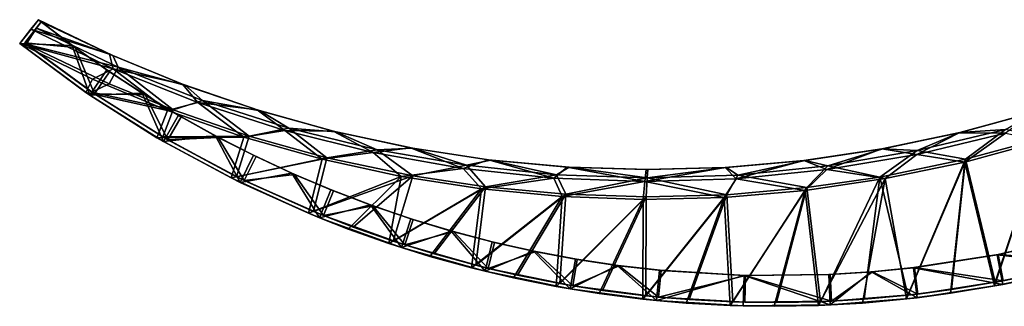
# Model space of a CAD drawing. Header units: metres. Extents: x -1 to 1653, y -1072 to 0.
# Tile 1 of 3: x -1 to 826, y -1072 to -832. Entities that reach past the tile are written whole.
import ezdxf

# ---------------------------------------------------------------- set-up
doc = ezdxf.new("R2010")
doc.units = ezdxf.units.M

msp = doc.modelspace()

# ---------------------------------------------------------------- linework, layer by layer
at = {"layer": 'None'}
for points in [[(-1.24132, -851.568176, -45), (14.549659, -831.619385, -45), (8.231757, -839.60083, -427)], [(14.549659, -831.619385, -45), (-1.24132, -851.568176, -45), (42.873951, -853.227234, -45)], [(12.835333, -838.618713, -424), (16.901897, -833.481384, -48), (2.975643, -851.074463, -48)], [(2.975643, -851.074463, -48), (16.901897, -833.481384, -48), (45.218269, -854.944946, -48)], [(8.231757, -839.60083, -427), (14.549659, -831.619385, -45), (14.549659, -831.619385, -540)], [(14.549659, -831.619385, -540), (8.231757, -839.60083, -540), (8.231757, -839.60083, -427)], [(8.231757, -839.60083, -540), (14.549659, -831.619385, -540), (74.240593, -860.516541, -540)], [(12.835333, -838.618713, -537), (16.901897, -833.481384, -537), (12.835333, -838.618713, -424)], [(16.901897, -833.481384, -537), (16.901897, -833.481384, -48), (12.835333, -838.618713, -424)], [(76.856201, -861.683594, -537), (16.901897, -833.481384, -537), (12.835333, -838.618713, -537)], [(17.26041, -833.028503, -537), (14.549659, -831.619385, -540), (16.901897, -833.481384, -537)], [(17.26041, -833.028503, -537), (76.856201, -861.683594, -537), (14.549659, -831.619385, -540)], [(76.856201, -861.683594, -537), (74.240593, -860.516541, -540), (14.549659, -831.619385, -540)], [(16.901897, -833.481384, -48), (16.901897, -833.481384, -537), (14.549659, -831.619385, -45)], [(16.901897, -833.481384, -537), (14.549659, -831.619385, -540), (14.549659, -831.619385, -45)], [(16.901897, -833.481384, -48), (14.549659, -831.619385, -45), (44.04599, -854.086304, -46.5)], [(14.549659, -831.619385, -45), (42.873951, -853.227234, -45), (44.04599, -854.086304, -46.5)], [(76.856201, -861.683594, -537), (17.26041, -833.028503, -537), (16.901897, -833.481384, -537)], [(45.218269, -854.944946, -48), (16.901897, -833.481384, -48), (44.04599, -854.086304, -46.5)], [(-1.24132, -851.568176, -427), (-1.24132, -851.568176, -45), (8.231757, -839.60083, -427)], [(-1.24132, -851.568176, -427), (8.231757, -839.60083, -427), (77.271774, -872.800598, -427)], [(2.975643, -851.074463, -424), (12.835333, -838.618713, -424), (2.975643, -851.074463, -48)], [(2.975643, -851.074463, -424), (3.3795, -851.392029, -424), (12.835333, -838.618713, -424)], [(3.3795, -851.392029, -424), (3.783516, -851.709412, -424), (12.835333, -838.618713, -424)], [(12.835333, -838.618713, -424), (3.783516, -851.709412, -424), (4.187694, -852.026611, -424)], [(81.560196, -871.402588, -424), (12.835333, -838.618713, -424), (4.187694, -852.026611, -424)], [(77.271774, -872.800598, -427), (8.231757, -839.60083, -427), (77.271774, -872.800598, -540)], [(8.231757, -839.60083, -427), (8.231757, -839.60083, -540), (77.271774, -872.800598, -540)], [(77.271774, -872.800598, -540), (8.231757, -839.60083, -540), (74.240593, -860.516541, -540)], [(12.835333, -838.618713, -424), (81.560196, -871.402588, -424), (12.835333, -838.618713, -537)], [(81.560196, -871.402588, -424), (81.560196, -871.402588, -537), (12.835333, -838.618713, -537)], [(81.560196, -871.402588, -537), (76.856201, -861.683594, -537), (12.835333, -838.618713, -537)], [(54.339722, -892.577515, -392.251007), (-1.24132, -851.568176, -427), (59.94154, -881.496094, -427)], [(57.629456, -894.834778, -45), (-1.24132, -851.568176, -45), (54.339722, -892.577515, -392.251007)], [(-1.24132, -851.568176, -45), (-1.24132, -851.568176, -427), (54.339722, -892.577515, -392.251007)], [(77.271774, -872.800598, -427), (59.94154, -881.496094, -427), (-1.24132, -851.568176, -427)], [(-1.24132, -851.568176, -45), (57.629456, -894.834778, -45), (42.873951, -853.227234, -45)], [(61.645046, -893.935608, -48), (59.428268, -892.430176, -389.574921), (2.975643, -851.074463, -48)], [(59.428268, -892.430176, -389.574921), (4.187694, -852.026611, -424), (2.975643, -851.074463, -48)], [(2.975643, -851.074463, -48), (4.187694, -852.026611, -424), (3.783516, -851.709412, -424)], [(3.783516, -851.709412, -424), (3.3795, -851.392029, -424), (2.975643, -851.074463, -48)], [(3.3795, -851.392029, -424), (2.975643, -851.074463, -424), (2.975643, -851.074463, -48)], [(61.645046, -893.935608, -48), (2.975643, -851.074463, -48), (45.218269, -854.944946, -48)], [(73.799309, -885.348022, -424), (4.187694, -852.026611, -424), (59.428268, -892.430176, -389.574921)], [(81.560196, -871.402588, -424), (4.187694, -852.026611, -424), (73.799309, -885.348022, -424)], [(44.04599, -854.086304, -46.5), (42.873951, -853.227234, -45), (71.953285, -873.807739, -45)], [(57.629456, -894.834778, -45), (71.953285, -873.807739, -45), (42.873951, -853.227234, -45)], [(44.04599, -854.086304, -46.5), (71.953285, -873.807739, -45), (73.115959, -874.598999, -46.5)], [(45.218269, -854.944946, -48), (44.04599, -854.086304, -46.5), (73.115959, -874.598999, -46.5)], [(74.279938, -875.387878, -48), (45.218269, -854.944946, -48), (73.115959, -874.598999, -46.5)], [(61.645046, -893.935608, -48), (45.218269, -854.944946, -48), (74.279938, -875.387878, -48)], [(76.856201, -861.683594, -537), (138.053146, -886.73761, -537), (74.240593, -860.516541, -540)], [(138.053146, -886.73761, -537), (135.551285, -885.795959, -540), (74.240593, -860.516541, -540)], [(77.271774, -872.800598, -540), (74.240593, -860.516541, -540), (135.551285, -885.795959, -540)], [(138.053146, -886.73761, -537), (76.856201, -861.683594, -537), (81.560196, -871.402588, -537)], [(101.75042, -893.334534, -45), (71.953285, -873.807739, -45), (57.629456, -894.834778, -45)], [(122.80999, -907.69873, -427), (59.94154, -881.496094, -427), (77.271774, -872.800598, -427)], [(104.052658, -894.78064, -48), (61.645046, -893.935608, -48), (74.279938, -875.387878, -48)], [(71.953285, -873.807739, -45), (101.75042, -893.334534, -45), (73.115959, -874.598999, -46.5)], [(73.115959, -874.598999, -46.5), (101.75042, -893.334534, -45), (102.900414, -894.059998, -46.5)], [(74.279938, -875.387878, -48), (73.115959, -874.598999, -46.5), (102.900414, -894.059998, -46.5)], [(127.559563, -907.241211, -424), (81.560196, -871.402588, -424), (73.799309, -885.348022, -424)], [(104.052658, -894.78064, -48), (74.279938, -875.387878, -48), (102.900414, -894.059998, -46.5)], [(148.420563, -901.201294, -427), (122.80999, -907.69873, -427), (77.271774, -872.800598, -427)], [(148.420563, -901.201294, -427), (77.271774, -872.800598, -427), (148.420563, -901.201294, -540)], [(77.271774, -872.800598, -427), (77.271774, -872.800598, -540), (148.420563, -901.201294, -540)], [(148.420563, -901.201294, -540), (77.271774, -872.800598, -540), (135.551285, -885.795959, -540)], [(152.359634, -899.426392, -424), (81.560196, -871.402588, -424), (127.559563, -907.241211, -424)], [(81.560196, -871.402588, -424), (152.359634, -899.426392, -424), (81.560196, -871.402588, -537)], [(152.359634, -899.426392, -424), (152.359634, -899.426392, -537), (81.560196, -871.402588, -537)], [(152.359634, -899.426392, -537), (138.053146, -886.73761, -537), (81.560196, -871.402588, -537)], [(122.80999, -907.69873, -427), (54.339722, -892.577515, -392.251007), (59.94154, -881.496094, -427)], [(114.052895, -930.586121, -358.304169), (54.339722, -892.577515, -392.251007), (122.80999, -907.69873, -427)], [(57.629456, -894.834778, -45), (54.339722, -892.577515, -392.251007), (114.052895, -930.586121, -358.304169)], [(127.559563, -907.241211, -424), (73.799309, -885.348022, -424), (59.428268, -892.430176, -389.574921)], [(118.950699, -930.020813, -355.814209), (59.428268, -892.430176, -389.574921), (61.645046, -893.935608, -48)], [(127.559563, -907.241211, -424), (59.428268, -892.430176, -389.574921), (118.950699, -930.020813, -355.814209)], [(138.053146, -886.73761, -537), (200.633881, -908.101685, -537), (135.551285, -885.795959, -540)], [(200.633881, -908.101685, -537), (198.262695, -907.367432, -540), (135.551285, -885.795959, -540)], [(148.420563, -901.201294, -540), (135.551285, -885.795959, -540), (198.262695, -907.367432, -540)], [(200.633881, -908.101685, -537), (138.053146, -886.73761, -537), (152.359634, -899.426392, -537)], [(119.443855, -933.780212, -45), (101.75042, -893.334534, -45), (57.629456, -894.834778, -45)], [(119.443855, -933.780212, -45), (57.629456, -894.834778, -45), (114.052895, -930.586121, -358.304169)], [(123.222488, -932.50238, -48), (118.950699, -930.020813, -355.814209), (61.645046, -893.935608, -48)], [(123.222488, -932.50238, -48), (61.645046, -893.935608, -48), (104.052658, -894.78064, -48)], [(101.75042, -893.334534, -45), (132.227173, -911.782654, -45), (102.900414, -894.059998, -46.5)], [(119.443855, -933.780212, -45), (132.227173, -911.782654, -45), (101.75042, -893.334534, -45)], [(102.900414, -894.059998, -46.5), (132.227173, -911.782654, -45), (133.362625, -912.442871, -46.5)], [(104.052658, -894.78064, -48), (102.900414, -894.059998, -46.5), (133.362625, -912.442871, -46.5)], [(134.498505, -913.098572, -48), (104.052658, -894.78064, -48), (133.362625, -912.442871, -46.5)], [(134.498505, -913.098572, -48), (123.222488, -932.50238, -48), (104.052658, -894.78064, -48)], [(187.137451, -930.081787, -427), (122.80999, -907.69873, -427), (148.420563, -901.201294, -427)], [(191.606552, -929.26416, -424), (152.359634, -899.426392, -424), (127.559563, -907.241211, -424)], [(221.344986, -924.669983, -427), (187.137451, -930.081787, -427), (148.420563, -901.201294, -427)], [(221.344986, -924.669983, -427), (148.420563, -901.201294, -427), (221.344986, -924.669983, -540)], [(148.420563, -901.201294, -427), (148.420563, -901.201294, -540), (221.344986, -924.669983, -540)], [(221.344986, -924.669983, -540), (148.420563, -901.201294, -540), (198.262695, -907.367432, -540)], [(224.904388, -922.559692, -424), (152.359634, -899.426392, -424), (191.606552, -929.26416, -424)], [(152.359634, -899.426392, -424), (224.904388, -922.559692, -424), (152.359634, -899.426392, -537)], [(224.904388, -922.559692, -424), (224.904388, -922.559692, -537), (152.359634, -899.426392, -537)], [(224.904388, -922.559692, -537), (200.633881, -908.101685, -537), (152.359634, -899.426392, -537)], [(187.137451, -930.081787, -427), (114.052895, -930.586121, -358.304169), (122.80999, -907.69873, -427)], [(191.606552, -929.26416, -424), (127.559563, -907.241211, -424), (118.950699, -930.020813, -355.814209)], [(200.633881, -908.101685, -537), (264.37616, -925.69989, -537), (198.262695, -907.367432, -540)], [(264.37616, -925.69989, -537), (262.150818, -925.15387, -540), (198.262695, -907.367432, -540)], [(221.344986, -924.669983, -540), (198.262695, -907.367432, -540), (262.150818, -925.15387, -540)], [(264.37616, -925.69989, -537), (200.633881, -908.101685, -537), (224.904388, -922.559692, -537)], [(788.47113, -926.301758, -537), (852.253662, -908.850037, -537), (787.728699, -926.481018, -540)], [(852.253662, -908.850037, -537), (851.705872, -909.017456, -540), (787.728699, -926.481018, -540)], [(851.705872, -909.017456, -540), (826.695496, -926.715149, -540), (787.728699, -926.481018, -540)], [(852.253662, -908.850037, -537), (788.47113, -926.301758, -537), (826.642151, -923.616577, -537)], [(163.344543, -929.128357, -45), (132.227173, -911.782654, -45), (119.443855, -933.780212, -45)], [(123.222488, -932.50238, -48), (134.498505, -913.098572, -48), (165.57869, -930.318176, -48)], [(132.227173, -911.782654, -45), (163.344543, -929.128357, -45), (133.362625, -912.442871, -46.5)], [(133.362625, -912.442871, -46.5), (163.344543, -929.128357, -45), (164.463699, -929.724121, -46.5)], [(134.498505, -913.098572, -48), (133.362625, -912.442871, -46.5), (164.463699, -929.724121, -46.5)], [(165.57869, -930.318176, -48), (134.498505, -913.098572, -48), (164.463699, -929.724121, -46.5)], [(252.692062, -948.564636, -427), (187.137451, -930.081787, -427), (221.344986, -924.669983, -427)], [(256.849274, -947.417603, -424), (224.904388, -922.559692, -424), (191.606552, -929.26416, -424)], [(295.703613, -943.09668, -427), (252.692062, -948.564636, -427), (221.344986, -924.669983, -427)], [(295.703613, -943.09668, -427), (221.344986, -924.669983, -427), (295.703613, -943.09668, -540)], [(221.344986, -924.669983, -427), (221.344986, -924.669983, -540), (295.703613, -943.09668, -540)], [(295.703613, -943.09668, -540), (221.344986, -924.669983, -540), (262.150818, -925.15387, -540)], [(298.857117, -940.694946, -424), (224.904388, -922.559692, -424), (256.849274, -947.417603, -424)], [(224.904388, -922.559692, -424), (298.857117, -940.694946, -424), (224.904388, -922.559692, -537)], [(298.857117, -940.694946, -424), (298.857117, -940.694946, -537), (224.904388, -922.559692, -537)], [(298.857117, -940.694946, -537), (264.37616, -925.69989, -537), (224.904388, -922.559692, -537)], [(264.37616, -925.69989, -537), (329.053558, -939.469666, -537), (262.150818, -925.15387, -540)], [(329.053558, -939.469666, -537), (326.987427, -939.091736, -540), (262.150818, -925.15387, -540)], [(295.703613, -943.09668, -540), (262.150818, -925.15387, -540), (326.987427, -939.091736, -540)], [(329.053558, -939.469666, -537), (264.37616, -925.69989, -537), (298.857117, -940.694946, -537)], [(826.642151, -923.616577, -424), (752.626221, -941.491943, -424), (793.150757, -948.715088, -424)], [(752.626221, -941.491943, -424), (826.642151, -923.616577, -424), (752.626221, -941.491943, -537)], [(826.642151, -923.616577, -424), (826.642151, -923.616577, -537), (752.626221, -941.491943, -537)], [(826.642151, -923.616577, -537), (788.47113, -926.301758, -537), (752.626221, -941.491943, -537)], [(826.642151, -923.616577, -424), (793.150757, -948.715088, -424), (858.484436, -930.876343, -424)], [(176.319489, -964.397827, -326.110626), (114.052895, -930.586121, -358.304169), (187.137451, -930.081787, -427)], [(119.443855, -933.780212, -45), (114.052895, -930.586121, -358.304169), (176.319489, -964.397827, -326.110626)], [(191.606552, -929.26416, -424), (118.950699, -930.020813, -355.814209), (180.971252, -963.428223, -323.812592)], [(180.971252, -963.428223, -323.812592), (118.950699, -930.020813, -355.814209), (123.222488, -932.50238, -48)], [(183.8853, -968.205017, -45), (163.344543, -929.128357, -45), (119.443855, -933.780212, -45)], [(183.8853, -968.205017, -45), (119.443855, -933.780212, -45), (176.319489, -964.397827, -326.110626)], [(187.394226, -966.578247, -48), (123.222488, -932.50238, -48), (165.57869, -930.318176, -48)], [(187.394226, -966.578247, -48), (180.971252, -963.428223, -323.812592), (123.222488, -932.50238, -48)], [(163.344543, -929.128357, -45), (195.062637, -945.349548, -45), (164.463699, -929.724121, -46.5)], [(183.8853, -968.205017, -45), (195.062637, -945.349548, -45), (163.344543, -929.128357, -45)], [(164.463699, -929.724121, -46.5), (195.062637, -945.349548, -45), (196.162292, -945.883911, -46.5)], [(165.57869, -930.318176, -48), (164.463699, -929.724121, -46.5), (196.162292, -945.883911, -46.5)], [(197.253632, -946.417664, -48), (165.57869, -930.318176, -48), (196.162292, -945.883911, -46.5)], [(187.394226, -966.578247, -48), (165.57869, -930.318176, -48), (197.253632, -946.417664, -48)], [(252.692062, -948.564636, -427), (176.319489, -964.397827, -326.110626), (187.137451, -930.081787, -427)], [(256.849274, -947.417603, -424), (191.606552, -929.26416, -424), (180.971252, -963.428223, -323.812592)], [(723.762268, -939.922974, -537), (788.47113, -926.301758, -537), (722.82251, -940.091309, -540)], [(788.47113, -926.301758, -537), (787.728699, -926.481018, -540), (722.82251, -940.091309, -540)], [(787.728699, -926.481018, -540), (752.21405, -944.639038, -540), (722.82251, -940.091309, -540)], [(788.47113, -926.301758, -537), (723.762268, -939.922974, -537), (752.626221, -941.491943, -537)], [(826.695496, -926.715149, -540), (752.21405, -944.639038, -540), (787.728699, -926.481018, -540)], [(826.695496, -926.715149, -427), (792.427368, -951.063599, -427), (752.21405, -944.639038, -427)], [(826.695496, -926.715149, -427), (752.21405, -944.639038, -427), (826.695496, -926.715149, -540)], [(752.21405, -944.639038, -427), (752.21405, -944.639038, -540), (826.695496, -926.715149, -540)], [(858.15033, -933.188538, -427), (792.427368, -951.063599, -427), (826.695496, -926.715149, -427)], [(858.15033, -933.188538, -427), (817.349243, -1054.962036, -127.507149), (792.427368, -951.063599, -427)], [(858.484436, -930.876343, -424), (793.150757, -948.715088, -424), (818.023071, -1051.929443, -126.726906)], [(858.15033, -933.188538, -427), (853.937195, -1047.51123, -122.285492), (817.349243, -1054.962036, -127.507149)], [(858.484436, -930.876343, -424), (818.023071, -1051.929443, -126.726906), (854.371216, -1044.499878, -121.540092)], [(328.901031, -962.695984, -424), (298.857117, -940.694946, -424), (256.849274, -947.417603, -424)], [(371.148285, -956.395203, -540), (295.703613, -943.09668, -540), (326.987427, -939.091736, -540)], [(373.873871, -953.747803, -537), (329.053558, -939.469666, -537), (298.857117, -940.694946, -537)], [(373.873871, -953.747803, -424), (298.857117, -940.694946, -424), (328.901031, -962.695984, -424)], [(298.857117, -940.694946, -424), (373.873871, -953.747803, -424), (298.857117, -940.694946, -537)], [(373.873871, -953.747803, -424), (373.873871, -953.747803, -537), (298.857117, -940.694946, -537)], [(329.053558, -939.469666, -537), (394.43634, -949.362122, -537), (326.987427, -939.091736, -540)], [(394.43634, -949.362122, -537), (392.540924, -949.131226, -540), (326.987427, -939.091736, -540)], [(371.148285, -956.395203, -540), (326.987427, -939.091736, -540), (392.540924, -949.131226, -540)], [(394.43634, -949.362122, -537), (329.053558, -939.469666, -537), (373.873871, -953.747803, -537)], [(658.356934, -949.665222, -537), (723.762268, -939.922974, -537), (657.219177, -949.799561, -540)], [(723.762268, -939.922974, -537), (722.82251, -940.091309, -540), (657.219177, -949.799561, -540)], [(722.82251, -940.091309, -540), (676.681213, -957.42749, -540), (657.219177, -949.799561, -540)], [(723.762268, -939.922974, -537), (658.356934, -949.665222, -537), (677.564087, -954.28125, -537)], [(752.21405, -944.639038, -540), (676.681213, -957.42749, -540), (722.82251, -940.091309, -540)], [(752.626221, -941.491943, -537), (723.762268, -939.922974, -537), (677.564087, -954.28125, -537)], [(752.626221, -941.491943, -424), (677.564087, -954.28125, -424), (721.05896, -963.638916, -424)], [(677.564087, -954.28125, -424), (752.626221, -941.491943, -424), (677.564087, -954.28125, -537)], [(752.626221, -941.491943, -424), (752.626221, -941.491943, -537), (677.564087, -954.28125, -537)], [(752.626221, -941.491943, -424), (721.05896, -963.638916, -424), (793.150757, -948.715088, -424)], [(241.270386, -994.052673, -295.562714), (176.319489, -964.397827, -326.110626), (252.692062, -948.564636, -427)], [(256.849274, -947.417603, -424), (180.971252, -963.428223, -323.812592), (245.621368, -992.658142, -293.483765)], [(227.340866, -960.425354, -45), (195.062637, -945.349548, -45), (183.8853, -968.205017, -45)], [(229.482941, -961.376526, -48), (187.394226, -966.578247, -48), (197.253632, -946.417664, -48)], [(195.062637, -945.349548, -45), (227.340866, -960.425354, -45), (196.162292, -945.883911, -46.5)], [(196.162292, -945.883911, -46.5), (227.340866, -960.425354, -45), (228.416931, -960.902649, -46.5)], [(197.253632, -946.417664, -48), (196.162292, -945.883911, -46.5), (228.416931, -960.902649, -46.5)], [(229.482941, -961.376526, -48), (197.253632, -946.417664, -48), (228.416931, -960.902649, -46.5)], [(319.237579, -963.080688, -427), (241.270386, -994.052673, -295.562714), (252.692062, -948.564636, -427)], [(328.901031, -962.695984, -424), (256.849274, -947.417603, -424), (245.621368, -992.658142, -293.483765)], [(319.237579, -963.080688, -427), (252.692062, -948.564636, -427), (295.703613, -943.09668, -427)], [(371.148285, -956.395203, -427), (319.237579, -963.080688, -427), (295.703613, -943.09668, -427)], [(371.148285, -956.395203, -427), (295.703613, -943.09668, -427), (371.148285, -956.395203, -540)], [(295.703613, -943.09668, -427), (295.703613, -943.09668, -540), (371.148285, -956.395203, -540)], [(447.325745, -964.503296, -540), (371.148285, -956.395203, -540), (392.540924, -949.131226, -540)], [(449.605804, -961.657654, -537), (394.43634, -949.362122, -537), (373.873871, -953.747803, -537)], [(394.43634, -949.362122, -537), (460.292328, -955.342163, -537), (392.540924, -949.131226, -540)], [(460.292328, -955.342163, -537), (458.577087, -955.236511, -540), (392.540924, -949.131226, -540)], [(447.325745, -964.503296, -540), (392.540924, -949.131226, -540), (458.577087, -955.236511, -540)], [(460.292328, -955.342163, -537), (394.43634, -949.362122, -537), (449.605804, -961.657654, -537)], [(592.487366, -955.494019, -537), (658.356934, -949.665222, -537), (591.153015, -955.571289, -540)], [(658.356934, -949.665222, -537), (657.219177, -949.799561, -540), (591.153015, -955.571289, -540)], [(657.219177, -949.799561, -540), (600.450684, -965.02063, -540), (591.153015, -955.571289, -540)], [(658.356934, -949.665222, -537), (592.487366, -955.494019, -537), (601.80481, -961.924927, -537)], [(676.681213, -957.42749, -540), (600.450684, -965.02063, -540), (657.219177, -949.799561, -540)], [(677.564087, -954.28125, -537), (658.356934, -949.665222, -537), (601.80481, -961.924927, -537)], [(752.21405, -944.639038, -427), (725.750244, -964.96283, -427), (676.681213, -957.42749, -427)], [(752.21405, -944.639038, -427), (676.681213, -957.42749, -427), (752.21405, -944.639038, -540)], [(676.681213, -957.42749, -427), (676.681213, -957.42749, -540), (752.21405, -944.639038, -540)], [(793.150757, -948.715088, -424), (721.05896, -963.638916, -424), (744.637207, -1062.79187, -139.130707)], [(792.427368, -951.063599, -427), (725.750244, -964.96283, -427), (752.21405, -944.639038, -427)], [(781.374939, -1058.037476, -132.601028), (793.150757, -948.715088, -424), (744.637207, -1062.79187, -139.130707)], [(793.150757, -948.715088, -424), (781.374939, -1058.037476, -132.601028), (818.023071, -1051.929443, -126.726906)], [(386.53421, -973.577637, -427), (319.237579, -963.080688, -427), (371.148285, -956.395203, -427)], [(389.936676, -971.869019, -424), (373.873871, -953.747803, -424), (328.901031, -962.695984, -424)], [(447.325745, -964.503296, -427), (386.53421, -973.577637, -427), (371.148285, -956.395203, -427)], [(447.325745, -964.503296, -427), (371.148285, -956.395203, -427), (447.325745, -964.503296, -540)], [(371.148285, -956.395203, -427), (371.148285, -956.395203, -540), (447.325745, -964.503296, -540)], [(449.605804, -961.657654, -424), (373.873871, -953.747803, -424), (389.936676, -971.869019, -424)], [(373.873871, -953.747803, -424), (449.605804, -961.657654, -424), (373.873871, -953.747803, -537)], [(449.605804, -961.657654, -424), (449.605804, -961.657654, -537), (373.873871, -953.747803, -537)], [(523.879395, -967.382935, -540), (447.325745, -964.503296, -540), (458.577087, -955.236511, -540)], [(525.700745, -964.387573, -537), (460.292328, -955.342163, -537), (449.605804, -961.657654, -537)], [(460.292328, -955.342163, -537), (526.387573, -957.38855, -537), (458.577087, -955.236511, -540)], [(526.387573, -957.38855, -537), (524.860046, -957.385742, -540), (458.577087, -955.236511, -540)], [(523.879395, -967.382935, -540), (458.577087, -955.236511, -540), (524.860046, -957.385742, -540)], [(525.700745, -964.387573, -537), (526.387573, -957.38855, -537), (460.292328, -955.342163, -537)], [(600.450684, -965.02063, -540), (523.879395, -967.382935, -540), (591.153015, -955.571289, -540)], [(591.153015, -955.571289, -540), (523.879395, -967.382935, -540), (524.860046, -957.385742, -540)], [(526.387573, -957.38855, -537), (592.487366, -955.494019, -537), (524.860046, -957.385742, -540)], [(592.487366, -955.494019, -537), (591.153015, -955.571289, -540), (524.860046, -957.385742, -540)], [(601.80481, -961.924927, -537), (592.487366, -955.494019, -537), (525.700745, -964.387573, -537)], [(592.487366, -955.494019, -537), (526.387573, -957.38855, -537), (525.700745, -964.387573, -537)], [(676.681213, -957.42749, -427), (658.359314, -974.836182, -427), (600.450684, -965.02063, -427)], [(676.681213, -957.42749, -427), (600.450684, -965.02063, -427), (676.681213, -957.42749, -540)], [(600.450684, -965.02063, -427), (600.450684, -965.02063, -540), (676.681213, -957.42749, -540)], [(677.564087, -954.28125, -424), (601.80481, -961.924927, -424), (659.950439, -972.52179, -424)], [(601.80481, -961.924927, -424), (677.564087, -954.28125, -424), (601.80481, -961.924927, -537)], [(677.564087, -954.28125, -424), (677.564087, -954.28125, -537), (601.80481, -961.924927, -537)], [(725.750244, -964.96283, -427), (658.359314, -974.836182, -427), (676.681213, -957.42749, -427)], [(677.564087, -954.28125, -424), (659.950439, -972.52179, -424), (721.05896, -963.638916, -424)], [(792.427368, -951.063599, -427), (743.642639, -1065.873657, -139.936584), (725.750244, -964.96283, -427)], [(792.427368, -951.063599, -427), (780.528931, -1061.092773, -133.398483), (743.642639, -1065.873657, -139.936584)], [(817.349243, -1054.962036, -127.507149), (780.528931, -1061.092773, -133.398483), (792.427368, -951.063599, -427)], [(183.8853, -968.205017, -45), (176.319489, -964.397827, -326.110626), (241.270386, -994.052673, -295.562714)], [(245.621368, -992.658142, -293.483765), (180.971252, -963.428223, -323.812592), (187.394226, -966.578247, -48)], [(250.623749, -997.932922, -45), (227.340866, -960.425354, -45), (183.8853, -968.205017, -45)], [(253.833282, -995.989685, -48), (187.394226, -966.578247, -48), (229.482941, -961.376526, -48)], [(253.833282, -995.989685, -48), (245.621368, -992.658142, -293.483765), (187.394226, -966.578247, -48)], [(227.340866, -960.425354, -45), (260.137878, -974.336548, -45), (228.416931, -960.902649, -46.5)], [(250.623749, -997.932922, -45), (260.137878, -974.336548, -45), (227.340866, -960.425354, -45)], [(228.416931, -960.902649, -46.5), (260.137878, -974.336548, -45), (261.186096, -974.76062, -46.5)], [(229.482941, -961.376526, -48), (228.416931, -960.902649, -46.5), (261.186096, -974.76062, -46.5)], [(262.225586, -975.175598, -48), (229.482941, -961.376526, -48), (261.186096, -974.76062, -46.5)], [(262.225586, -975.175598, -48), (253.833282, -995.989685, -48), (229.482941, -961.376526, -48)], [(319.237579, -963.080688, -427), (274.690613, -1007.25061, -280.940582), (241.270386, -994.052673, -295.562714)], [(328.901031, -962.695984, -424), (245.621368, -992.658142, -293.483765), (278.764526, -1005.60022, -279.024933)], [(308.718048, -1019.322266, -266.770386), (274.690613, -1007.25061, -280.940582), (319.237579, -963.080688, -427)], [(312.508759, -1017.432007, -265.012115), (328.901031, -962.695984, -424), (278.764526, -1005.60022, -279.024933)], [(386.53421, -973.577637, -427), (308.718048, -1019.322266, -266.770386), (319.237579, -963.080688, -427)], [(389.936676, -971.869019, -424), (328.901031, -962.695984, -424), (312.508759, -1017.432007, -265.012115)], [(454.339447, -980.017517, -427), (386.53421, -973.577637, -427), (447.325745, -964.503296, -427)], [(457.308685, -978.087708, -424), (449.605804, -961.657654, -424), (389.936676, -971.869019, -424)], [(523.879395, -967.382935, -427), (454.339447, -980.017517, -427), (447.325745, -964.503296, -427)], [(523.879395, -967.382935, -427), (447.325745, -964.503296, -427), (523.879395, -967.382935, -540)], [(447.325745, -964.503296, -427), (447.325745, -964.503296, -540), (523.879395, -967.382935, -540)], [(525.700745, -964.387573, -424), (449.605804, -961.657654, -424), (457.308685, -978.087708, -424)], [(449.605804, -961.657654, -424), (525.700745, -964.387573, -424), (449.605804, -961.657654, -537)], [(525.700745, -964.387573, -424), (525.700745, -964.387573, -537), (449.605804, -961.657654, -537)], [(523.879395, -967.382935, -427), (522.408936, -982.377136, -427), (454.339447, -980.017517, -427)], [(524.924133, -980.271851, -424), (525.700745, -964.387573, -424), (457.308685, -978.087708, -424)], [(590.497375, -980.647949, -427), (522.408936, -982.377136, -427), (523.879395, -967.382935, -427)], [(600.450684, -965.02063, -427), (590.497375, -980.647949, -427), (523.879395, -967.382935, -427)], [(600.450684, -965.02063, -427), (523.879395, -967.382935, -427), (600.450684, -965.02063, -540)], [(523.879395, -967.382935, -427), (523.879395, -967.382935, -540), (600.450684, -965.02063, -540)], [(525.700745, -964.387573, -424), (524.924133, -980.271851, -424), (592.549316, -978.414612, -424)], [(601.80481, -961.924927, -424), (525.700745, -964.387573, -424), (592.549316, -978.414612, -424)], [(525.700745, -964.387573, -424), (601.80481, -961.924927, -424), (525.700745, -964.387573, -537)], [(601.80481, -961.924927, -424), (601.80481, -961.924927, -537), (525.700745, -964.387573, -537)], [(658.359314, -974.836182, -427), (590.497375, -980.647949, -427), (600.450684, -965.02063, -427)], [(601.80481, -961.924927, -424), (592.549316, -978.414612, -424), (659.950439, -972.52179, -424)], [(725.750244, -964.96283, -427), (669.534851, -1071.366333, -155.007553), (658.359314, -974.836182, -427)], [(721.05896, -963.638916, -424), (659.950439, -972.52179, -424), (671.199585, -1068.259766, -154.089554)], [(725.750244, -964.96283, -427), (706.540466, -1069.310791, -147.157333), (669.534851, -1071.366333, -155.007553)], [(721.05896, -963.638916, -424), (671.199585, -1068.259766, -154.089554), (707.904236, -1066.194824, -146.296143)], [(743.642639, -1065.873657, -139.936584), (706.540466, -1069.310791, -147.157333), (725.750244, -964.96283, -427)], [(744.637207, -1062.79187, -139.130707), (721.05896, -963.638916, -424), (707.904236, -1066.194824, -146.296143)], [(250.623749, -997.932922, -45), (183.8853, -968.205017, -45), (241.270386, -994.052673, -295.562714)], [(293.411652, -987.065308, -45), (260.137878, -974.336548, -45), (250.623749, -997.932922, -45)], [(253.833282, -995.989685, -48), (262.225586, -975.175598, -48), (295.439819, -987.797363, -48)], [(260.137878, -974.336548, -45), (293.411652, -987.065308, -45), (261.186096, -974.76062, -46.5)], [(261.186096, -974.76062, -46.5), (293.411652, -987.065308, -45), (294.428314, -987.438293, -46.5)], [(262.225586, -975.175598, -48), (261.186096, -974.76062, -46.5), (294.428314, -987.438293, -46.5)], [(295.439819, -987.797363, -48), (262.225586, -975.175598, -48), (294.428314, -987.438293, -46.5)], [(386.53421, -973.577637, -427), (343.188507, -1030.189697, -253.124344), (308.718048, -1019.322266, -266.770386)], [(346.902679, -1028.145752, -251.431473), (389.936676, -971.869019, -424), (312.508759, -1017.432007, -265.012115)], [(378.181, -1039.864746, -239.971573), (343.188507, -1030.189697, -253.124344), (386.53421, -973.577637, -427)], [(389.936676, -971.869019, -424), (346.902679, -1028.145752, -251.431473), (381.827789, -1037.679932, -238.335938)], [(454.339447, -980.017517, -427), (378.181, -1039.864746, -239.971573), (386.53421, -973.577637, -427)], [(457.308685, -978.087708, -424), (389.936676, -971.869019, -424), (381.827789, -1037.679932, -238.335938)], [(658.359314, -974.836182, -427), (595.450195, -1071.397949, -172.67244), (590.497375, -980.647949, -427)], [(659.950439, -972.52179, -424), (592.549316, -978.414612, -424), (597.646423, -1068.406982, -171.617661)], [(658.359314, -974.836182, -427), (632.40094, -1072.060669, -163.53624), (595.450195, -1071.397949, -172.67244)], [(634.352173, -1068.998047, -162.550705), (659.950439, -972.52179, -424), (597.646423, -1068.406982, -171.617661)], [(669.534851, -1071.366333, -155.007553), (632.40094, -1072.060669, -163.53624), (658.359314, -974.836182, -427)], [(659.950439, -972.52179, -424), (634.352173, -1068.998047, -162.550705), (671.199585, -1068.259766, -154.089554)], [(454.339447, -980.017517, -427), (413.558533, -1048.300781, -227.36171), (378.181, -1039.864746, -239.971573)], [(457.308685, -978.087708, -424), (381.827789, -1037.679932, -238.335938), (416.873749, -1045.923584, -225.872284)], [(449.372009, -1055.499878, -215.275421), (413.558533, -1048.300781, -227.36171), (454.339447, -980.017517, -427)], [(452.359528, -1052.953369, -213.919937), (457.308685, -978.087708, -424), (416.873749, -1045.923584, -225.872284)], [(522.408936, -982.377136, -427), (449.372009, -1055.499878, -215.275421), (454.339447, -980.017517, -427)], [(522.408936, -982.377136, -427), (485.520355, -1061.428223, -203.747437), (449.372009, -1055.499878, -215.275421)], [(524.924133, -980.271851, -424), (457.308685, -978.087708, -424), (452.359528, -1052.953369, -213.919937)], [(488.345032, -1058.756714, -202.464813), (524.924133, -980.271851, -424), (452.359528, -1052.953369, -213.919937)], [(522.020264, -1066.073486, -192.773865), (485.520355, -1061.428223, -203.747437), (522.408936, -982.377136, -427)], [(524.924133, -980.271851, -424), (488.345032, -1058.756714, -202.464813), (524.682678, -1063.285767, -191.559982)], [(590.497375, -980.647949, -427), (558.602417, -1069.394043, -182.433334), (522.020264, -1066.073486, -192.773865)], [(590.497375, -980.647949, -427), (522.020264, -1066.073486, -192.773865), (522.408936, -982.377136, -427)], [(592.549316, -978.414612, -424), (524.682678, -1063.285767, -191.559982), (561.040222, -1066.49646, -181.300659)], [(592.549316, -978.414612, -424), (524.924133, -980.271851, -424), (524.682678, -1063.285767, -191.559982)], [(595.450195, -1071.397949, -172.67244), (558.602417, -1069.394043, -182.433334), (590.497375, -980.647949, -427)], [(597.646423, -1068.406982, -171.617661), (592.549316, -978.414612, -424), (561.040222, -1066.49646, -181.300659)], [(319.317413, -1022.811646, -45), (293.411652, -987.065308, -45), (250.623749, -997.932922, -45)], [(322.201141, -1020.58667, -48), (253.833282, -995.989685, -48), (295.439819, -987.797363, -48)], [(293.411652, -987.065308, -45), (327.119568, -998.595215, -45), (294.428314, -987.438293, -46.5)], [(319.317413, -1022.811646, -45), (327.119568, -998.595215, -45), (293.411652, -987.065308, -45)], [(294.428314, -987.438293, -46.5), (327.119568, -998.595215, -45), (328.102112, -998.916016, -46.5)], [(295.439819, -987.797363, -48), (294.428314, -987.438293, -46.5), (328.102112, -998.916016, -46.5)], [(329.083344, -999.225708, -48), (295.439819, -987.797363, -48), (328.102112, -998.916016, -46.5)], [(322.201141, -1020.58667, -48), (295.439819, -987.797363, -48), (329.083344, -999.225708, -48)], [(250.623749, -997.932922, -45), (241.270386, -994.052673, -295.562714), (274.690613, -1007.25061, -280.940582)], [(278.764526, -1005.60022, -279.024933), (245.621368, -992.658142, -293.483765), (253.833282, -995.989685, -48)], [(319.317413, -1022.811646, -45), (250.623749, -997.932922, -45), (274.690613, -1007.25061, -280.940582)], [(322.201141, -1020.58667, -48), (278.764526, -1005.60022, -279.024933), (253.833282, -995.989685, -48)], [(361.218475, -1008.911682, -45), (327.119568, -998.595215, -45), (319.317413, -1022.811646, -45)], [(363.113312, -1009.446106, -48), (322.201141, -1020.58667, -48), (329.083344, -999.225708, -48)], [(327.119568, -998.595215, -45), (361.218475, -1008.911682, -45), (328.102112, -998.916016, -46.5)], [(328.102112, -998.916016, -46.5), (361.218475, -1008.911682, -45), (362.165955, -1009.174194, -46.5)], [(329.083344, -999.225708, -48), (328.102112, -998.916016, -46.5), (362.165955, -1009.174194, -46.5)], [(363.113312, -1009.446106, -48), (329.083344, -999.225708, -48), (362.165955, -1009.174194, -46.5)], [(319.317413, -1022.811646, -45), (274.690613, -1007.25061, -280.940582), (308.718048, -1019.322266, -266.770386)], [(322.201141, -1020.58667, -48), (312.508759, -1017.432007, -265.012115), (278.764526, -1005.60022, -279.024933)], [(389.614441, -1042.713745, -45), (361.218475, -1008.911682, -45), (319.317413, -1022.811646, -45)], [(392.149475, -1040.244019, -48), (322.201141, -1020.58667, -48), (363.113312, -1009.446106, -48)], [(361.218475, -1008.911682, -45), (395.664703, -1018.001343, -45), (362.165955, -1009.174194, -46.5)], [(389.614441, -1042.713745, -45), (395.664703, -1018.001343, -45), (361.218475, -1008.911682, -45)], [(362.165955, -1009.174194, -46.5), (395.664703, -1018.001343, -45), (396.576935, -1018.198975, -46.5)], [(363.113312, -1009.446106, -48), (362.165955, -1009.174194, -46.5), (396.576935, -1018.198975, -46.5)], [(397.486328, -1018.445557, -48), (363.113312, -1009.446106, -48), (396.576935, -1018.198975, -46.5)], [(397.486328, -1018.445557, -48), (392.149475, -1040.244019, -48), (363.113312, -1009.446106, -48)], [(819.776855, -1028.761108, -45), (889.217896, -1012.855652, -45), (820.513428, -1028.619629, -48)], [(889.217896, -1012.855652, -45), (819.776855, -1028.761108, -45), (895.782043, -1037.436523, -45)], [(820.513428, -1028.619629, -48), (889.217896, -1012.855652, -45), (889.761292, -1012.710388, -48)], [(895.551453, -1034.392822, -48), (820.513428, -1028.619629, -48), (889.761292, -1012.710388, -48)], [(343.188507, -1030.189697, -253.124344), (319.317413, -1022.811646, -45), (308.718048, -1019.322266, -266.770386)], [(346.902679, -1028.145752, -251.431473), (312.508759, -1017.432007, -265.012115), (322.201141, -1020.58667, -48)], [(389.614441, -1042.713745, -45), (319.317413, -1022.811646, -45), (343.188507, -1030.189697, -253.124344)], [(392.149475, -1040.244019, -48), (346.902679, -1028.145752, -251.431473), (322.201141, -1020.58667, -48)], [(430.414124, -1025.852661, -45), (395.664703, -1018.001343, -45), (389.614441, -1042.713745, -45)], [(392.149475, -1040.244019, -48), (397.486328, -1018.445557, -48), (432.15863, -1026.212524, -48)], [(395.664703, -1018.001343, -45), (430.414124, -1025.852661, -45), (396.576935, -1018.198975, -46.5)], [(396.576935, -1018.198975, -46.5), (430.414124, -1025.852661, -45), (431.290039, -1025.985229, -46.5)], [(397.486328, -1018.445557, -48), (396.576935, -1018.198975, -46.5), (431.290039, -1025.985229, -46.5)], [(432.15863, -1026.212524, -48), (397.486328, -1018.445557, -48), (431.290039, -1025.985229, -46.5)], [(378.181, -1039.864746, -239.971573), (389.614441, -1042.713745, -45), (343.188507, -1030.189697, -253.124344)], [(392.149475, -1040.244019, -48), (381.827789, -1037.679932, -238.335938), (346.902679, -1028.145752, -251.431473)], [(461.154846, -1057.537354, -45), (430.414124, -1025.852661, -45), (389.614441, -1042.713745, -45)], [(463.321869, -1054.86145, -48), (392.149475, -1040.244019, -48), (432.15863, -1026.212524, -48)], [(430.414124, -1025.852661, -45), (465.422211, -1032.455566, -45), (431.290039, -1025.985229, -46.5)], [(465.422211, -1032.455566, -45), (430.414124, -1025.852661, -45), (461.154846, -1057.537354, -45)], [(431.290039, -1025.985229, -46.5), (465.422211, -1032.455566, -45), (466.26001, -1032.528687, -46.5)], [(432.15863, -1026.212524, -48), (431.290039, -1025.985229, -46.5), (466.26001, -1032.528687, -46.5)], [(467.086029, -1032.737183, -48), (432.15863, -1026.212524, -48), (466.26001, -1032.528687, -46.5)], [(432.15863, -1026.212524, -48), (467.086029, -1032.737183, -48), (463.321869, -1054.86145, -48)], [(500.644165, -1037.801514, -45), (465.422211, -1032.455566, -45), (461.154846, -1057.537354, -45)], [(467.086029, -1032.737183, -48), (502.22406, -1038.011108, -48), (463.321869, -1054.86145, -48)], [(465.422211, -1032.455566, -45), (500.644165, -1037.801514, -45), (466.26001, -1032.528687, -46.5)], [(466.26001, -1032.528687, -46.5), (500.644165, -1037.801514, -45), (501.44165, -1037.824829, -46.5)], [(467.086029, -1032.737183, -48), (466.26001, -1032.528687, -46.5), (501.44165, -1037.824829, -46.5)], [(502.22406, -1038.011108, -48), (467.086029, -1032.737183, -48), (501.44165, -1037.824829, -46.5)], [(749.37616, -1039.659424, -45), (819.776855, -1028.761108, -45), (749.839966, -1039.609375, -46.5)], [(819.776855, -1028.761108, -45), (749.37616, -1039.659424, -45), (824.566284, -1053.748413, -45)], [(749.839966, -1039.609375, -46.5), (819.776855, -1028.761108, -45), (820.513428, -1028.619629, -48)], [(820.513428, -1028.619629, -48), (750.307129, -1039.548828, -48), (749.839966, -1039.609375, -46.5)], [(824.738098, -1050.660645, -48), (750.307129, -1039.548828, -48), (820.513428, -1028.619629, -48)], [(895.782043, -1037.436523, -45), (819.776855, -1028.761108, -45), (824.566284, -1053.748413, -45)], [(895.551453, -1034.392822, -48), (824.738098, -1050.660645, -48), (820.513428, -1028.619629, -48)], [(389.614441, -1042.713745, -45), (378.181, -1039.864746, -239.971573), (413.558533, -1048.300781, -227.36171)], [(416.873749, -1045.923584, -225.872284), (381.827789, -1037.679932, -238.335938), (392.149475, -1040.244019, -48)], [(463.321869, -1054.86145, -48), (416.873749, -1045.923584, -225.872284), (392.149475, -1040.244019, -48)], [(500.644165, -1037.801514, -45), (461.154846, -1057.537354, -45), (533.572205, -1067.206421, -45)], [(463.321869, -1054.86145, -48), (502.22406, -1038.011108, -48), (535.355652, -1064.364624, -48)], [(500.644165, -1037.801514, -45), (536.034851, -1041.883667, -45), (501.44165, -1037.824829, -46.5)], [(536.034851, -1041.883667, -45), (500.644165, -1037.801514, -45), (533.572205, -1067.206421, -45)], [(501.44165, -1037.824829, -46.5), (536.034851, -1041.883667, -45), (536.789673, -1041.869385, -46.5)], [(502.22406, -1038.011108, -48), (501.44165, -1037.824829, -46.5), (536.789673, -1041.869385, -46.5)], [(537.527893, -1042.02771, -48), (502.22406, -1038.011108, -48), (536.789673, -1041.869385, -46.5)], [(502.22406, -1038.011108, -48), (537.527893, -1042.02771, -48), (535.355652, -1064.364624, -48)], [(536.034851, -1041.883667, -45), (533.572205, -1067.206421, -45), (607.14093, -1046.237549, -45)], [(536.034851, -1041.883667, -45), (607.14093, -1046.237549, -45), (536.789673, -1041.869385, -46.5)], [(536.789673, -1041.869385, -46.5), (607.14093, -1046.237549, -45), (537.527893, -1042.02771, -48)], [(713.928467, -1043.212524, -45), (749.37616, -1039.659424, -45), (714.443176, -1043.165405, -46.5)], [(749.37616, -1039.659424, -45), (713.928467, -1043.212524, -45), (752.366211, -1064.925293, -45)], [(714.443176, -1043.165405, -46.5), (749.37616, -1039.659424, -45), (749.839966, -1039.609375, -46.5)], [(749.839966, -1039.609375, -46.5), (714.956177, -1043.127441, -48), (714.443176, -1043.165405, -46.5)], [(750.307129, -1039.548828, -48), (714.956177, -1043.127441, -48), (749.839966, -1039.609375, -46.5)], [(752.944641, -1061.835571, -48), (714.956177, -1043.127441, -48), (750.307129, -1039.548828, -48)], [(824.566284, -1053.748413, -45), (749.37616, -1039.659424, -45), (752.366211, -1064.925293, -45)], [(824.738098, -1050.660645, -48), (752.944641, -1061.835571, -48), (750.307129, -1039.548828, -48)], [(895.782043, -1037.436523, -45), (824.566284, -1053.748413, -45), (853.937195, -1047.51123, -122.285492)], [(895.551453, -1034.392822, -48), (854.371216, -1044.499878, -121.540092), (824.738098, -1050.660645, -48)], [(461.154846, -1057.537354, -45), (389.614441, -1042.713745, -45), (413.558533, -1048.300781, -227.36171)], [(461.154846, -1057.537354, -45), (413.558533, -1048.300781, -227.36171), (449.372009, -1055.499878, -215.275421)], [(463.321869, -1054.86145, -48), (452.359528, -1052.953369, -213.919937), (416.873749, -1045.923584, -225.872284)], [(533.572205, -1067.206421, -45), (606.495667, -1071.671631, -45), (607.14093, -1046.237549, -45)], [(535.355652, -1064.364624, -48), (537.527893, -1042.02771, -48), (608.453003, -1046.27002, -48)], [(608.453003, -1046.27002, -48), (607.88385, -1068.705078, -48), (535.355652, -1064.364624, -48)], [(607.14093, -1046.237549, -45), (608.453003, -1046.27002, -48), (537.527893, -1042.02771, -48)], [(607.14093, -1046.237549, -45), (606.495667, -1071.671631, -45), (679.551697, -1070.909912, -45)], [(608.453003, -1046.27002, -48), (607.14093, -1046.237549, -45), (678.941467, -1045.444336, -46.5)], [(607.14093, -1046.237549, -45), (678.376343, -1045.494873, -45), (678.941467, -1045.444336, -46.5)], [(679.551697, -1070.909912, -45), (678.376343, -1045.494873, -45), (607.14093, -1046.237549, -45)], [(680.536926, -1067.860596, -48), (607.88385, -1068.705078, -48), (608.453003, -1046.27002, -48)], [(679.500061, -1045.442261, -48), (608.453003, -1046.27002, -48), (678.941467, -1045.444336, -46.5)], [(679.500061, -1045.442261, -48), (680.536926, -1067.860596, -48), (608.453003, -1046.27002, -48)], [(678.941467, -1045.444336, -46.5), (678.376343, -1045.494873, -45), (713.928467, -1043.212524, -45)], [(713.928467, -1043.212524, -45), (678.376343, -1045.494873, -45), (679.551697, -1070.909912, -45)], [(678.941467, -1045.444336, -46.5), (713.928467, -1043.212524, -45), (714.443176, -1043.165405, -46.5)], [(714.443176, -1043.165405, -46.5), (679.500061, -1045.442261, -48), (678.941467, -1045.444336, -46.5)], [(714.956177, -1043.127441, -48), (679.500061, -1045.442261, -48), (714.443176, -1043.165405, -46.5)], [(680.536926, -1067.860596, -48), (679.500061, -1045.442261, -48), (714.956177, -1043.127441, -48)], [(752.366211, -1064.925293, -45), (713.928467, -1043.212524, -45), (679.551697, -1070.909912, -45)], [(752.944641, -1061.835571, -48), (680.536926, -1067.860596, -48), (714.956177, -1043.127441, -48)], [(824.566284, -1053.748413, -45), (817.349243, -1054.962036, -127.507149), (853.937195, -1047.51123, -122.285492)], [(854.371216, -1044.499878, -121.540092), (818.023071, -1051.929443, -126.726906), (824.738098, -1050.660645, -48)], [(485.520355, -1061.428223, -203.747437), (461.154846, -1057.537354, -45), (449.372009, -1055.499878, -215.275421)], [(488.345032, -1058.756714, -202.464813), (452.359528, -1052.953369, -213.919937), (463.321869, -1054.86145, -48)], [(533.572205, -1067.206421, -45), (461.154846, -1057.537354, -45), (485.520355, -1061.428223, -203.747437)], [(535.355652, -1064.364624, -48), (488.345032, -1058.756714, -202.464813), (463.321869, -1054.86145, -48)], [(781.374939, -1058.037476, -132.601028), (744.637207, -1062.79187, -139.130707), (752.944641, -1061.835571, -48)], [(824.566284, -1053.748413, -45), (752.366211, -1064.925293, -45), (780.528931, -1061.092773, -133.398483)], [(824.738098, -1050.660645, -48), (781.374939, -1058.037476, -132.601028), (752.944641, -1061.835571, -48)], [(817.349243, -1054.962036, -127.507149), (824.566284, -1053.748413, -45), (780.528931, -1061.092773, -133.398483)], [(824.738098, -1050.660645, -48), (818.023071, -1051.929443, -126.726906), (781.374939, -1058.037476, -132.601028)], [(522.020264, -1066.073486, -192.773865), (533.572205, -1067.206421, -45), (485.520355, -1061.428223, -203.747437)], [(535.355652, -1064.364624, -48), (524.682678, -1063.285767, -191.559982), (488.345032, -1058.756714, -202.464813)], [(533.572205, -1067.206421, -45), (522.020264, -1066.073486, -192.773865), (558.602417, -1069.394043, -182.433334)], [(561.040222, -1066.49646, -181.300659), (524.682678, -1063.285767, -191.559982), (535.355652, -1064.364624, -48)], [(607.88385, -1068.705078, -48), (561.040222, -1066.49646, -181.300659), (535.355652, -1064.364624, -48)], [(607.88385, -1068.705078, -48), (597.646423, -1068.406982, -171.617661), (561.040222, -1066.49646, -181.300659)], [(707.904236, -1066.194824, -146.296143), (671.199585, -1068.259766, -154.089554), (680.536926, -1067.860596, -48)], [(752.366211, -1064.925293, -45), (679.551697, -1070.909912, -45), (706.540466, -1069.310791, -147.157333)], [(752.944641, -1061.835571, -48), (707.904236, -1066.194824, -146.296143), (680.536926, -1067.860596, -48)], [(752.366211, -1064.925293, -45), (706.540466, -1069.310791, -147.157333), (743.642639, -1065.873657, -139.936584)], [(752.944641, -1061.835571, -48), (744.637207, -1062.79187, -139.130707), (707.904236, -1066.194824, -146.296143)], [(780.528931, -1061.092773, -133.398483), (752.366211, -1064.925293, -45), (743.642639, -1065.873657, -139.936584)], [(606.495667, -1071.671631, -45), (533.572205, -1067.206421, -45), (558.602417, -1069.394043, -182.433334)], [(606.495667, -1071.671631, -45), (558.602417, -1069.394043, -182.433334), (595.450195, -1071.397949, -172.67244)], [(632.40094, -1072.060669, -163.53624), (606.495667, -1071.671631, -45), (595.450195, -1071.397949, -172.67244)], [(634.352173, -1068.998047, -162.550705), (597.646423, -1068.406982, -171.617661), (607.88385, -1068.705078, -48)], [(679.551697, -1070.909912, -45), (606.495667, -1071.671631, -45), (632.40094, -1072.060669, -163.53624)], [(680.536926, -1067.860596, -48), (634.352173, -1068.998047, -162.550705), (607.88385, -1068.705078, -48)], [(669.534851, -1071.366333, -155.007553), (679.551697, -1070.909912, -45), (632.40094, -1072.060669, -163.53624)], [(680.536926, -1067.860596, -48), (671.199585, -1068.259766, -154.089554), (634.352173, -1068.998047, -162.550705)], [(679.551697, -1070.909912, -45), (669.534851, -1071.366333, -155.007553), (706.540466, -1069.310791, -147.157333)]]:
    msp.add_3dface(points, dxfattribs=at)

doc.saveas('drawing.dxf')
